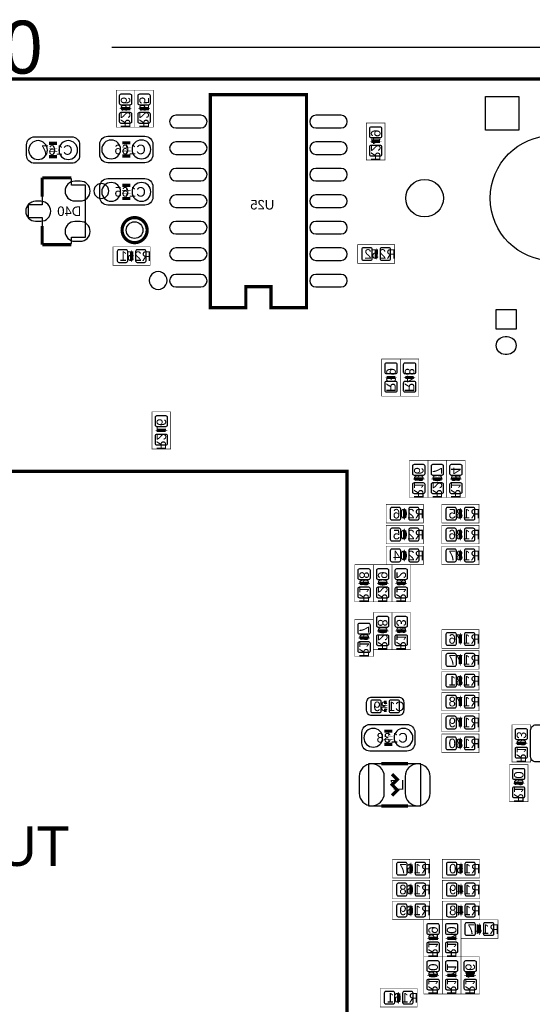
# Model space of a CAD drawing. Extents: x -4 to 120, y 0 to 74.
# Tile 9 of 10: x 63 to 87, y 26 to 73. Entities that reach past the tile are written whole.
import ezdxf

# ---------------------------------------------------------------- set-up
doc = ezdxf.new("R2010")
doc.units = 0
for name, color, linetype in [('BG_DIMENSION', 2, 'CONTINUOUS'), ('BG_OUTLINE', 23, 'CONTINUOUS'), ('PG_ASSEMBLY_BOTTOM', 231, 'CONTINUOUS'), ('PG_SILKSCREEN_BOTTOM', 23, 'CONTINUOUS'), ('PIN_BOTTOM', 132, 'CONTINUOUS'), ('RD_ASSEMBLY_BOTTOM', 254, 'CONTINUOUS')]:
    doc.layers.add(name, color=color, linetype=linetype)

msp = doc.modelspace()

# ---------------------------------------------------------------- linework, layer by layer
at = {"layer": 'BG_DIMENSION'}
msp.add_lwpolyline([(67.0941, 71.5264), (119.99976, 71.5264)], dxfattribs=at)
at = {"layer": 'BG_OUTLINE', "const_width": 0.1524}
msp.add_lwpolyline([(0, 1.4732), (0, 68.72986, -0.414214), (1.27, 69.99986), (118.72976, 69.99986, -0.414214), (119.99976, 68.72986), (119.99976, 1.27, -0.414214), (118.72976, 0), (1.27, 0, -0.414214), (0, 1.27), (0, 1.4732)], format="xyb", dxfattribs=at)
msp.add_lwpolyline([(45.339, 51.2064), (78.359, 51.2064), (78.359, 16.1544), (45.339, 16.1544), (45.339, 51.2064)], dxfattribs=at)
at = {"layer": 'BG_OUTLINE'}
msp.add_lwpolyline([(78.359, 16.1544), (45.339, 16.1544), (45.339, 51.2064), (78.359, 51.2064), (78.359, 16.1544)], dxfattribs=at)
at = {"layer": 'PG_ASSEMBLY_BOTTOM', "const_width": 0.0254}
for points in [[(67.31, 69.469), (68.199, 69.469), (68.199, 67.691), (67.31, 67.691), (67.31, 69.469)], [(68.199, 69.469), (69.088, 69.469), (69.088, 67.691), (68.199, 67.691), (68.199, 69.469)], [(76.41717, 59.050936), (74.717148, 59.050936), (74.717148, 60.050934), (73.517252, 60.050934), (73.517252, 59.050936), (71.81723, 59.050936), (71.81723, 69.251068), (76.41717, 69.251068), (76.41717, 59.050936)], [(67.4751, 68.58), (67.6021, 68.58)], [(67.6021, 68.6308), (67.9069, 68.6308), (67.9069, 68.5292), (67.6021, 68.5292), (67.6021, 68.6308)], [(68.0339, 68.58), (67.9069, 68.58)], [(68.3641, 68.58), (68.4911, 68.58)], [(68.4911, 68.6308), (68.7959, 68.6308), (68.7959, 68.5292), (68.4911, 68.5292), (68.4911, 68.6308)], [(68.9229, 68.58), (68.7959, 68.58)], [(79.288132, 67.895216), (80.177132, 67.895216), (80.177132, 66.117216), (79.288132, 66.117216), (79.288132, 67.895216)], [(64.2874, 66.675), (64.2874, 66.9544)], [(67.791838, 66.70294), (67.791838, 66.98234)], [(79.453232, 67.006216), (79.580232, 67.006216)], [(79.580232, 67.057016), (79.885032, 67.057016), (79.885032, 66.955416), (79.580232, 66.955416), (79.580232, 67.057016)], [(80.012032, 67.006216), (79.885032, 67.006216)], [(64.0842, 66.675), (64.4906, 66.675)], [(64.0842, 66.5226), (64.4906, 66.5226)], [(64.2874, 66.5226), (64.2874, 66.2432)], [(67.995038, 66.70294), (67.588638, 66.70294)], [(67.995038, 66.55054), (67.588638, 66.55054)], [(67.791838, 66.55054), (67.791838, 66.27114)], [(67.995038, 64.67094), (67.588638, 64.67094)], [(67.791838, 64.67094), (67.791838, 64.95034)], [(67.995038, 64.51854), (67.588638, 64.51854)], [(67.791838, 64.51854), (67.791838, 64.23914)], [(67.1576, 61.0743), (67.1576, 61.9633), (68.9356, 61.9633), (68.9356, 61.0743), (67.1576, 61.0743)], [(68.0466, 61.7982), (68.0466, 61.6712)], [(80.645, 62.0649), (80.645, 61.1759), (78.867, 61.1759), (78.867, 62.0649), (80.645, 62.0649)], [(79.8068, 61.7728), (79.8068, 61.468), (79.7052, 61.468), (79.7052, 61.7728), (79.8068, 61.7728)], [(79.756, 61.8998), (79.756, 61.7728)], [(67.9958, 61.3664), (67.9958, 61.6712), (68.0974, 61.6712), (68.0974, 61.3664), (67.9958, 61.3664)], [(68.0466, 61.2394), (68.0466, 61.3664)], [(79.756, 61.341), (79.756, 61.468)], [(80.9117, 54.8132), (80.0227, 54.8132), (80.0227, 56.5912), (80.9117, 56.5912), (80.9117, 54.8132)], [(80.9117, 56.5912), (81.8007, 56.5912), (81.8007, 54.8132), (80.9117, 54.8132), (80.9117, 56.5912)], [(80.1878, 55.7022), (80.3148, 55.7022)], [(80.6196, 55.6514), (80.3148, 55.6514), (80.3148, 55.753), (80.6196, 55.753), (80.6196, 55.6514)], [(80.7466, 55.7022), (80.6196, 55.7022)], [(81.0768, 55.7022), (81.2038, 55.7022)], [(81.2038, 55.753), (81.5086, 55.753), (81.5086, 55.6514), (81.2038, 55.6514), (81.2038, 55.753)], [(81.6356, 55.7022), (81.5086, 55.7022)], [(69.0245, 54.059328), (69.9135, 54.059328), (69.9135, 52.281328), (69.0245, 52.281328), (69.0245, 54.059328)], [(69.1896, 53.170328), (69.3166, 53.170328)], [(69.3166, 53.221128), (69.6214, 53.221128), (69.6214, 53.119528), (69.3166, 53.119528), (69.3166, 53.221128)], [(69.7484, 53.170328), (69.6214, 53.170328)], [(82.239612, 49.955196), (81.350612, 49.955196), (81.350612, 51.733196), (82.239612, 51.733196), (82.239612, 49.955196)], [(82.239612, 51.733196), (83.128612, 51.733196), (83.128612, 49.955196), (82.239612, 49.955196), (82.239612, 51.733196)], [(84.017612, 49.955196), (83.128612, 49.955196), (83.128612, 51.733196), (84.017612, 51.733196), (84.017612, 49.955196)], [(81.515712, 50.844196), (81.642712, 50.844196)], [(81.947512, 50.793396), (81.642712, 50.793396), (81.642712, 50.894996), (81.947512, 50.894996), (81.947512, 50.793396)], [(82.074512, 50.844196), (81.947512, 50.844196)], [(82.404712, 50.844196), (82.531712, 50.844196)], [(82.531712, 50.894996), (82.836512, 50.894996), (82.836512, 50.793396), (82.531712, 50.793396), (82.531712, 50.894996)], [(82.963512, 50.844196), (82.836512, 50.844196)], [(83.293712, 50.844196), (83.420712, 50.844196)], [(83.725512, 50.793396), (83.420712, 50.793396), (83.420712, 50.894996), (83.725512, 50.894996), (83.725512, 50.793396)], [(83.852512, 50.844196), (83.725512, 50.844196)], [(82.011012, 49.624996), (82.011012, 48.735996), (80.233012, 48.735996), (80.233012, 49.624996), (82.011012, 49.624996)], [(84.678012, 49.624996), (84.678012, 48.735996), (82.900012, 48.735996), (82.900012, 49.624996), (84.678012, 49.624996)], [(81.172812, 49.332896), (81.172812, 49.028096), (81.071212, 49.028096), (81.071212, 49.332896), (81.172812, 49.332896)], [(81.122012, 49.459896), (81.122012, 49.332896)], [(83.839812, 49.332896), (83.839812, 49.028096), (83.738212, 49.028096), (83.738212, 49.332896), (83.839812, 49.332896)], [(83.789012, 49.459896), (83.789012, 49.332896)], [(82.011012, 48.624998), (82.011012, 47.735998), (80.233012, 47.735998), (80.233012, 48.624998), (82.011012, 48.624998)], [(81.122012, 48.901096), (81.122012, 49.028096)], [(84.678012, 48.624998), (84.678012, 47.735998), (82.900012, 47.735998), (82.900012, 48.624998), (84.678012, 48.624998)], [(83.789012, 48.901096), (83.789012, 49.028096)], [(81.172812, 48.332898), (81.172812, 48.028098), (81.071212, 48.028098), (81.071212, 48.332898), (81.172812, 48.332898)], [(81.122012, 48.459898), (81.122012, 48.332898)], [(83.839812, 48.332898), (83.839812, 48.028098), (83.738212, 48.028098), (83.738212, 48.332898), (83.839812, 48.332898)], [(83.789012, 48.459898), (83.789012, 48.332898)], [(82.011012, 47.625), (82.011012, 46.736), (80.233012, 46.736), (80.233012, 47.625), (82.011012, 47.625)], [(81.122012, 47.901098), (81.122012, 48.028098)], [(84.678012, 47.625), (84.678012, 46.736), (82.900012, 46.736), (82.900012, 47.625), (84.678012, 47.625)], [(83.789012, 47.901098), (83.789012, 48.028098)], [(81.172812, 47.3329), (81.172812, 47.0281), (81.071212, 47.0281), (81.071212, 47.3329), (81.172812, 47.3329)], [(81.122012, 47.4599), (81.122012, 47.3329)], [(83.839812, 47.3329), (83.839812, 47.0281), (83.738212, 47.0281), (83.738212, 47.3329), (83.839812, 47.3329)], [(83.789012, 47.4599), (83.789012, 47.3329)], [(79.623412, 44.958), (78.734412, 44.958), (78.734412, 46.736), (79.623412, 46.736), (79.623412, 44.958)], [(79.623412, 46.736), (80.512412, 46.736), (80.512412, 44.958), (79.623412, 44.958), (79.623412, 46.736)], [(81.401412, 44.958), (80.512412, 44.958), (80.512412, 46.736), (81.401412, 46.736), (81.401412, 44.958)], [(81.122012, 46.9011), (81.122012, 47.0281)], [(83.789012, 46.9011), (83.789012, 47.0281)], [(78.899512, 45.847), (79.026512, 45.847)], [(79.331312, 45.7962), (79.026512, 45.7962), (79.026512, 45.8978), (79.331312, 45.8978), (79.331312, 45.7962)], [(79.458312, 45.847), (79.331312, 45.847)], [(79.788512, 45.847), (79.915512, 45.847)], [(79.915512, 45.8978), (80.220312, 45.8978), (80.220312, 45.7962), (79.915512, 45.7962), (79.915512, 45.8978)], [(80.347312, 45.847), (80.220312, 45.847)], [(80.677512, 45.847), (80.804512, 45.847)], [(81.109312, 45.7962), (80.804512, 45.7962), (80.804512, 45.8978), (81.109312, 45.8978), (81.109312, 45.7962)], [(81.236312, 45.847), (81.109312, 45.847)], [(79.623412, 44.45), (80.512412, 44.45), (80.512412, 42.672), (79.623412, 42.672), (79.623412, 44.45)], [(81.401412, 42.672), (80.512412, 42.672), (80.512412, 44.45), (81.401412, 44.45), (81.401412, 42.672)], [(79.623412, 42.3418), (78.734412, 42.3418), (78.734412, 44.1198), (79.623412, 44.1198), (79.623412, 42.3418)], [(79.788512, 43.561), (79.915512, 43.561)], [(79.915512, 43.6118), (80.220312, 43.6118), (80.220312, 43.5102), (79.915512, 43.5102), (79.915512, 43.6118)], [(80.347312, 43.561), (80.220312, 43.561)], [(80.677512, 43.561), (80.804512, 43.561)], [(81.109312, 43.5102), (80.804512, 43.5102), (80.804512, 43.6118), (81.109312, 43.6118), (81.109312, 43.5102)], [(81.236312, 43.561), (81.109312, 43.561)], [(84.678012, 43.625008), (84.678012, 42.736008), (82.900012, 42.736008), (82.900012, 43.625008), (84.678012, 43.625008)], [(83.789012, 43.459908), (83.789012, 43.332908)], [(78.899512, 43.2308), (79.026512, 43.2308)], [(79.331312, 43.18), (79.026512, 43.18), (79.026512, 43.2816), (79.331312, 43.2816), (79.331312, 43.18)], [(79.458312, 43.2308), (79.331312, 43.2308)], [(83.839812, 43.332908), (83.839812, 43.028108), (83.738212, 43.028108), (83.738212, 43.332908), (83.839812, 43.332908)], [(83.789012, 42.901108), (83.789012, 43.028108)], [(84.678012, 42.62501), (84.678012, 41.73601), (82.900012, 41.73601), (82.900012, 42.62501), (84.678012, 42.62501)], [(83.789012, 42.45991), (83.789012, 42.33291)], [(83.839812, 42.33291), (83.839812, 42.02811), (83.738212, 42.02811), (83.738212, 42.33291), (83.839812, 42.33291)], [(83.789012, 41.90111), (83.789012, 42.02811)], [(84.678012, 41.625012), (84.678012, 40.736012), (82.900012, 40.736012), (82.900012, 41.625012), (84.678012, 41.625012)], [(83.839812, 41.332912), (83.839812, 41.028112), (83.738212, 41.028112), (83.738212, 41.332912), (83.839812, 41.332912)], [(83.789012, 41.459912), (83.789012, 41.332912)], [(83.789012, 40.901112), (83.789012, 41.028112)], [(84.678012, 40.625014), (84.678012, 39.736014), (82.900012, 39.736014), (82.900012, 40.625014), (84.678012, 40.625014)], [(80.1878, 40.005), (80.1878, 40.132)], [(83.839812, 40.332914), (83.839812, 40.028114), (83.738212, 40.028114), (83.738212, 40.332914), (83.839812, 40.332914)], [(83.789012, 40.459914), (83.789012, 40.332914)], [(80.0862, 40.005), (80.2894, 40.005)], [(80.0862, 39.9034), (80.2894, 39.9034)], [(80.1878, 39.7764), (80.1878, 39.9034)], [(84.678012, 39.625016), (84.678012, 38.736016), (82.900012, 38.736016), (82.900012, 39.625016), (84.678012, 39.625016)], [(83.789012, 39.901114), (83.789012, 40.028114)], [(83.839812, 39.332916), (83.839812, 39.028116), (83.738212, 39.028116), (83.738212, 39.332916), (83.839812, 39.332916)], [(83.789012, 39.459916), (83.789012, 39.332916)], [(80.340454, 38.525704), (80.340454, 38.805104)], [(83.789012, 38.901116), (83.789012, 39.028116)], [(87.15375, 37.290502), (86.26475, 37.290502), (86.26475, 39.068502), (87.15375, 39.068502), (87.15375, 37.290502)], [(80.137254, 38.525704), (80.543654, 38.525704)], [(80.137254, 38.373304), (80.543654, 38.373304)], [(80.340454, 38.373304), (80.340454, 38.093904)], [(84.678012, 38.625018), (84.678012, 37.736018), (82.900012, 37.736018), (82.900012, 38.625018), (84.678012, 38.625018)], [(83.839812, 38.332918), (83.839812, 38.028118), (83.738212, 38.028118), (83.738212, 38.332918), (83.839812, 38.332918)], [(83.789012, 38.459918), (83.789012, 38.332918)], [(86.86165, 38.128702), (86.55685, 38.128702), (86.55685, 38.230302), (86.86165, 38.230302), (86.86165, 38.128702)], [(83.789012, 37.901118), (83.789012, 38.028118)], [(86.42985, 38.179502), (86.55685, 38.179502)], [(86.98865, 38.179502), (86.86165, 38.179502)], [(86.13775, 37.163502), (87.02675, 37.163502), (87.02675, 35.385502), (86.13775, 35.385502), (86.13775, 37.163502)], [(86.42985, 36.325302), (86.73465, 36.325302), (86.73465, 36.223702), (86.42985, 36.223702), (86.42985, 36.325302)], [(86.30285, 36.274502), (86.42985, 36.274502)], [(86.86165, 36.274502), (86.73465, 36.274502)], [(82.315812, 32.624776), (82.315812, 31.735776), (80.537812, 31.735776), (80.537812, 32.624776), (82.315812, 32.624776)], [(84.703412, 32.624776), (84.703412, 31.735776), (82.925412, 31.735776), (82.925412, 32.624776), (84.703412, 32.624776)], [(81.477612, 32.332676), (81.477612, 32.027876), (81.376012, 32.027876), (81.376012, 32.332676), (81.477612, 32.332676)], [(81.426812, 32.459676), (81.426812, 32.332676)], [(83.865212, 32.332676), (83.865212, 32.027876), (83.763612, 32.027876), (83.763612, 32.332676), (83.865212, 32.332676)], [(83.814412, 32.459676), (83.814412, 32.332676)], [(82.315812, 31.624778), (82.315812, 30.735778), (80.537812, 30.735778), (80.537812, 31.624778), (82.315812, 31.624778)], [(81.426812, 31.900876), (81.426812, 32.027876)], [(84.703412, 31.624778), (84.703412, 30.735778), (82.925412, 30.735778), (82.925412, 31.624778), (84.703412, 31.624778)], [(83.814412, 31.900876), (83.814412, 32.027876)], [(81.477612, 31.332678), (81.477612, 31.027878), (81.376012, 31.027878), (81.376012, 31.332678), (81.477612, 31.332678)], [(81.426812, 31.459678), (81.426812, 31.332678)], [(83.865212, 31.332678), (83.865212, 31.027878), (83.763612, 31.027878), (83.763612, 31.332678), (83.865212, 31.332678)], [(83.814412, 31.459678), (83.814412, 31.332678)], [(81.426812, 30.900878), (81.426812, 31.027878)], [(83.814412, 30.900878), (83.814412, 31.027878)], [(82.315812, 30.62478), (82.315812, 29.73578), (80.537812, 29.73578), (80.537812, 30.62478), (82.315812, 30.62478)], [(81.477612, 30.33268), (81.477612, 30.02788), (81.376012, 30.02788), (81.376012, 30.33268), (81.477612, 30.33268)], [(81.426812, 30.45968), (81.426812, 30.33268)], [(84.703412, 30.62478), (84.703412, 29.73578), (82.925412, 29.73578), (82.925412, 30.62478), (84.703412, 30.62478)], [(83.865212, 30.33268), (83.865212, 30.02788), (83.763612, 30.02788), (83.763612, 30.33268), (83.865212, 30.33268)], [(83.814412, 30.45968), (83.814412, 30.33268)], [(81.426812, 29.90088), (81.426812, 30.02788)], [(82.925412, 27.95778), (82.036412, 27.95778), (82.036412, 29.73578), (82.925412, 29.73578), (82.925412, 27.95778)], [(82.925412, 29.73578), (83.814412, 29.73578), (83.814412, 27.95778), (82.925412, 27.95778), (82.925412, 29.73578)], [(85.58784, 29.731208), (85.58784, 28.842208), (83.80984, 28.842208), (83.80984, 29.731208), (85.58784, 29.731208)], [(83.814412, 29.90088), (83.814412, 30.02788)], [(84.74964, 29.439108), (84.74964, 29.134308), (84.64804, 29.134308), (84.64804, 29.439108), (84.74964, 29.439108)], [(84.69884, 29.566108), (84.69884, 29.439108)], [(82.201512, 28.84678), (82.328512, 28.84678)], [(82.633312, 28.79598), (82.328512, 28.79598), (82.328512, 28.89758), (82.633312, 28.89758), (82.633312, 28.79598)], [(82.760312, 28.84678), (82.633312, 28.84678)], [(83.090512, 28.84678), (83.217512, 28.84678)], [(83.217512, 28.89758), (83.522312, 28.89758), (83.522312, 28.79598), (83.217512, 28.79598), (83.217512, 28.89758)], [(83.649312, 28.84678), (83.522312, 28.84678)], [(84.69884, 29.007308), (84.69884, 29.134308)], [(82.925412, 26.17978), (82.036412, 26.17978), (82.036412, 27.95778), (82.925412, 27.95778), (82.925412, 26.17978)], [(82.925412, 27.95778), (83.814412, 27.95778), (83.814412, 26.17978), (82.925412, 26.17978), (82.925412, 27.95778)], [(84.703412, 26.17978), (83.814412, 26.17978), (83.814412, 27.95778), (84.703412, 27.95778), (84.703412, 26.17978)], [(82.201512, 27.06878), (82.328512, 27.06878)], [(82.633312, 27.01798), (82.328512, 27.01798), (82.328512, 27.11958), (82.633312, 27.11958), (82.633312, 27.01798)], [(82.760312, 27.06878), (82.633312, 27.06878)], [(83.090512, 27.06878), (83.217512, 27.06878)], [(83.217512, 27.11958), (83.522312, 27.11958), (83.522312, 27.01798), (83.217512, 27.01798), (83.217512, 27.11958)], [(83.649312, 27.06878), (83.522312, 27.06878)], [(83.979512, 27.06878), (84.106512, 27.06878)], [(84.411312, 27.01798), (84.106512, 27.01798), (84.106512, 27.11958), (84.411312, 27.11958), (84.411312, 27.01798)], [(84.538312, 27.06878), (84.411312, 27.06878)], [(81.722214, 26.442416), (81.722214, 25.553416), (79.944214, 25.553416), (79.944214, 26.442416), (81.722214, 26.442416)], [(80.884014, 26.150316), (80.884014, 25.845516), (80.782414, 25.845516), (80.782414, 26.150316), (80.884014, 26.150316)], [(80.833214, 26.277316), (80.833214, 26.150316)], [(80.833214, 25.718516), (80.833214, 25.845516)]]:
    msp.add_lwpolyline(points, dxfattribs=at)
at = {"layer": 'PG_ASSEMBLY_BOTTOM'}
for points in [[(63.0174, 66.3448), (63.0174, 66.8528, -0.414214), (63.3984, 67.2338), (65.1764, 67.2338, -0.414214), (65.5574, 66.8528), (65.5574, 66.3448, -0.414214), (65.1764, 65.9638), (63.3984, 65.9638, -0.414214), (63.0174, 66.3448)], [(69.061838, 66.88074), (69.061838, 66.37274, -0.414214), (68.680838, 65.99174), (66.902838, 65.99174, -0.414214), (66.521838, 66.37274), (66.521838, 66.88074, -0.414214), (66.902838, 67.26174), (68.680838, 67.26174, -0.414214), (69.061838, 66.88074)], [(69.061838, 64.84874), (69.061838, 64.34074, -0.414214), (68.680838, 63.95974), (66.902838, 63.95974, -0.414214), (66.521838, 64.34074), (66.521838, 64.84874, -0.414214), (66.902838, 65.22974), (68.680838, 65.22974, -0.414214), (69.061838, 64.84874)], [(79.2988, 39.7637), (79.2988, 40.1447, -0.414214), (79.5528, 40.3987), (80.8228, 40.3987, -0.414214), (81.0768, 40.1447), (81.0768, 39.7637, -0.414214), (80.8228, 39.5097), (79.5528, 39.5097, -0.414214), (79.2988, 39.7637)], [(79.070454, 38.195504), (79.070454, 38.703504, -0.414214), (79.451454, 39.084504), (81.229454, 39.084504, -0.414214), (81.610454, 38.703504), (81.610454, 38.195504, -0.414214), (81.229454, 37.814504), (79.451454, 37.814504, -0.414214), (79.070454, 38.195504)], [(87.78875, 37.290502), (87.40775, 37.290502, -0.414214), (87.15375, 37.544502), (87.15375, 38.814502, -0.414214), (87.40775, 39.068502), (87.78875, 39.068502, -0.414214), (88.04275, 38.814502), (88.04275, 37.544502, -0.414214), (87.78875, 37.290502)]]:
    msp.add_lwpolyline(points, format="xyb", dxfattribs=at)
for points in [[(65.165224, 65.217548), (63.765176, 65.217548)], [(63.765176, 65.217548), (63.765176, 63.967614)], [(65.165224, 64.917574), (65.165224, 65.217548)], [(65.840102, 64.917574), (65.165224, 64.917574)], [(65.840102, 62.417706), (65.840102, 64.917574)], [(63.090298, 63.967614), (63.090298, 63.367666)], [(63.765176, 63.967614), (63.090298, 63.967614)], [(63.090298, 63.367666), (63.765176, 63.367666)], [(63.765176, 63.367666), (63.765176, 62.117732)], [(65.165224, 62.417706), (65.840102, 62.417706)], [(65.165224, 62.117732), (65.165224, 62.417706)], [(63.765176, 62.117732), (65.165224, 62.117732)], [(81.894934, 37.194998), (79.395066, 37.194998), (79.395066, 35.195002), (81.894934, 35.195002), (81.894934, 37.194998)]]:
    msp.add_lwpolyline(points, dxfattribs=at)
for points in [[(66.949066, 64.637666, 1), (66.241334, 64.637614, 1)], [(69.741542, 60.350908, 1), (68.892858, 60.351096, 1)]]:
    msp.add_lwpolyline(points, format="xyb", close=True, dxfattribs=at)
at = {"layer": 'PG_SILKSCREEN_BOTTOM', "const_width": 0.1524}
for points in [[(76.41717, 59.050936), (76.41717, 69.251068), (71.81723, 69.251068), (71.81723, 59.050936), (73.517252, 59.050936), (73.517252, 60.050934), (74.717148, 60.050934), (74.717148, 59.050936), (76.41717, 59.050936)], [(67.9577, 68.58), (67.5513, 68.58)], [(68.8467, 68.58), (68.4403, 68.58)], [(64.0969, 66.9163), (64.4779, 66.9163)], [(67.982338, 66.94424), (67.601338, 66.94424)], [(79.935832, 67.006216), (79.529432, 67.006216)], [(64.0969, 66.2813), (64.4779, 66.2813)], [(67.982338, 66.30924), (67.601338, 66.30924)], [(63.765176, 65.267586), (63.765176, 64.367664)], [(65.165224, 65.267586), (63.765176, 65.267586)], [(67.982338, 64.91224), (67.601338, 64.91224)], [(67.982338, 64.27724), (67.601338, 64.27724)], [(63.765176, 62.967616), (63.765176, 62.067694)], [(63.765176, 62.067694), (65.165224, 62.067694)], [(68.0466, 61.722), (68.0466, 61.3156)], [(79.756, 61.4172), (79.756, 61.8236)], [(80.264, 55.7022), (80.6704, 55.7022)], [(81.5594, 55.7022), (81.153, 55.7022)], [(69.6722, 53.170328), (69.2658, 53.170328)], [(81.591912, 50.844196), (81.998312, 50.844196)], [(82.887312, 50.844196), (82.480912, 50.844196)], [(83.369912, 50.844196), (83.776312, 50.844196)], [(81.122012, 48.977296), (81.122012, 49.383696)], [(83.789012, 48.977296), (83.789012, 49.383696)], [(81.122012, 47.977298), (81.122012, 48.383698)], [(83.789012, 47.977298), (83.789012, 48.383698)], [(81.122012, 46.9773), (81.122012, 47.3837)], [(83.789012, 46.9773), (83.789012, 47.3837)], [(78.975712, 45.847), (79.382112, 45.847)], [(80.271112, 45.847), (79.864712, 45.847)], [(80.753712, 45.847), (81.160112, 45.847)], [(80.271112, 43.561), (79.864712, 43.561)], [(80.753712, 43.561), (81.160112, 43.561)], [(83.789012, 42.977308), (83.789012, 43.383708)], [(78.975712, 43.2308), (79.382112, 43.2308)], [(83.789012, 41.97731), (83.789012, 42.38371)], [(83.789012, 40.977312), (83.789012, 41.383712)], [(80.1243, 40.1447), (80.2513, 40.1447)], [(83.789012, 39.977314), (83.789012, 40.383714)], [(80.2513, 39.7637), (80.1243, 39.7637)], [(83.789012, 38.977316), (83.789012, 39.383716)], [(80.149954, 38.767004), (80.530954, 38.767004)], [(80.149954, 38.132004), (80.530954, 38.132004)], [(83.789012, 37.977318), (83.789012, 38.383718)], [(86.50605, 38.179502), (86.91245, 38.179502)], [(81.28, 37.211), (80.01, 37.211)], [(80.518, 36.703), (80.772, 36.449), (80.518, 36.195), (80.772, 35.941), (80.518, 35.687)], [(86.78545, 36.274502), (86.37905, 36.274502)], [(81.28, 35.179), (80.01, 35.179)], [(81.426812, 31.977076), (81.426812, 32.383476)], [(83.814412, 31.977076), (83.814412, 32.383476)], [(81.426812, 30.977078), (81.426812, 31.383478)], [(83.814412, 30.977078), (83.814412, 31.383478)], [(81.426812, 29.97708), (81.426812, 30.38348)], [(83.814412, 29.97708), (83.814412, 30.38348)], [(84.69884, 29.083508), (84.69884, 29.489908)], [(82.277712, 28.84678), (82.684112, 28.84678)], [(83.573112, 28.84678), (83.166712, 28.84678)], [(82.277712, 27.06878), (82.684112, 27.06878)], [(83.573112, 27.06878), (83.166712, 27.06878)], [(84.055712, 27.06878), (84.462112, 27.06878)], [(80.833214, 25.794716), (80.833214, 26.201116)]]:
    msp.add_lwpolyline(points, dxfattribs=at)
at = {"layer": 'PG_SILKSCREEN_BOTTOM'}
for points in [[(66.949066, 64.637666, 1), (66.241334, 64.637614, 1)], [(69.741542, 60.350908, 1), (68.892858, 60.351096, 1)]]:
    msp.add_lwpolyline(points, format="xyb", close=True, dxfattribs=at)
at = {"layer": 'PG_SILKSCREEN_BOTTOM', "const_width": 0.1524}
msp.add_lwpolyline([(68.788788, 62.7634, 1), (67.588892, 62.7634, 1), (68.788788, 62.7634)], format="xyb", dxfattribs=at)
at = {"layer": 'PIN_BOTTOM'}
for points in [[(68.054474, 68.844922), (68.054474, 69.194934, 0.415686), (67.979544, 69.269864), (67.529456, 69.269864, 0.415686), (67.454526, 69.194934), (67.454526, 68.844922, 0.415686), (67.529456, 68.769992), (67.979544, 68.769992, 0.415686)], [(68.943474, 68.844922), (68.943474, 69.194934, 0.415686), (68.868544, 69.269864), (68.418456, 69.269864, 0.415686), (68.343526, 69.194934), (68.343526, 68.844922, 0.415686), (68.418456, 68.769992), (68.868544, 68.769992, 0.415686)], [(68.054474, 67.965066), (68.054474, 68.315078, 0.415686), (67.979544, 68.390008), (67.529456, 68.390008, 0.415686), (67.454526, 68.315078), (67.454526, 67.965066, 0.415686), (67.529456, 67.890136), (67.979544, 67.890136, 0.415686)], [(68.943474, 67.965066), (68.943474, 68.315078, 0.415686), (68.868544, 68.390008), (68.418456, 68.390008, 0.415686), (68.343526, 68.315078), (68.343526, 67.965066, 0.415686), (68.418456, 67.890136), (68.868544, 67.890136, 0.415686)], [(71.362189, 68.260976), (70.162039, 68.260976, 1), (70.162039, 67.661028), (71.362189, 67.661028, 1)], [(78.072361, 68.260976), (76.872211, 68.260976, 1), (76.872211, 67.661028), (78.072361, 67.661028, 1)], [(80.032606, 67.271138), (80.032606, 67.62115, 0.415686), (79.957676, 67.69608), (79.507588, 67.69608, 0.415686), (79.432658, 67.62115), (79.432658, 67.271138, 0.415686), (79.507588, 67.196208), (79.957676, 67.196208, 0.415686)], [(63.563246, 66.148839), (63.563246, 66.148839, 1), (63.563246, 67.048761), (63.563246, 67.048761, 1)], [(65.011554, 66.148839), (65.011554, 66.148839, 1), (65.011554, 67.048761), (65.011554, 67.048761, 1)], [(67.067684, 67.076701), (67.067684, 67.076701, 1), (67.067684, 66.176779), (67.067684, 66.176779, 1)], [(68.515992, 67.076701), (68.515992, 67.076701, 1), (68.515992, 66.176779), (68.515992, 66.176779, 1)], [(71.362189, 66.990976), (70.162039, 66.990976, 1), (70.162039, 66.391028), (71.362189, 66.391028, 1)], [(78.072361, 66.990976), (76.872211, 66.990976, 1), (76.872211, 66.391028), (78.072361, 66.391028, 1)], [(80.032606, 66.391282), (80.032606, 66.741294, 0.415686), (79.957676, 66.816224), (79.507588, 66.816224, 0.415686), (79.432658, 66.741294), (79.432658, 66.391282, 0.415686), (79.507588, 66.316352), (79.957676, 66.316352, 0.415686)], [(71.362189, 65.720976), (70.162039, 65.720976, 1), (70.162039, 65.121028), (71.362189, 65.121028, 1)], [(78.072361, 65.720976), (76.872211, 65.720976, 1), (76.872211, 65.121028), (78.072361, 65.121028, 1)], [(65.333118, 64.158622), (65.583054, 64.158622, 1), (65.583054, 65.108582), (65.333118, 65.108582, 1)], [(67.067684, 65.044701), (67.067684, 65.044701, 1), (67.067684, 64.144779), (67.067684, 64.144779, 1)], [(68.515992, 65.044701), (68.515992, 65.044701, 1), (68.515992, 64.144779), (68.515992, 64.144779, 1)], [(63.447168, 63.19266), (63.697104, 63.19266, 1), (63.697104, 64.14262), (63.447168, 64.14262, 1)], [(71.362189, 64.450976), (70.162039, 64.450976, 1), (70.162039, 63.851028), (71.362189, 63.851028, 1)], [(78.072361, 64.450976), (76.872211, 64.450976, 1), (76.872211, 63.851028), (78.072361, 63.851028, 1)], [(65.333118, 62.226698), (65.583054, 62.226698, 1), (65.583054, 63.176658), (65.333118, 63.176658, 1)], [(71.362189, 63.180976), (70.162039, 63.180976, 1), (70.162039, 62.581028), (71.362189, 62.581028, 1)], [(78.072361, 63.180976), (76.872211, 63.180976, 1), (76.872211, 62.581028), (78.072361, 62.581028, 1)], [(67.781678, 61.818774), (67.431666, 61.818774, 0.415686), (67.356736, 61.743844), (67.356736, 61.293756, 0.415686), (67.431666, 61.218826), (67.781678, 61.218826, 0.415686), (67.856608, 61.293756), (67.856608, 61.743844, 0.415686)], [(68.661534, 61.818774), (68.311522, 61.818774, 0.415686), (68.236592, 61.743844), (68.236592, 61.293756, 0.415686), (68.311522, 61.218826), (68.661534, 61.218826, 0.415686), (68.736464, 61.293756), (68.736464, 61.743844, 0.415686)], [(71.362189, 61.910976), (70.162039, 61.910976, 1), (70.162039, 61.311028), (71.362189, 61.311028, 1)], [(78.072361, 61.910976), (76.872211, 61.910976, 1), (76.872211, 61.311028), (78.072361, 61.311028, 1)], [(79.141066, 61.320426), (79.491078, 61.320426, 0.415686), (79.566008, 61.395356), (79.566008, 61.845444, 0.415686), (79.491078, 61.920374), (79.141066, 61.920374, 0.415686), (79.066136, 61.845444), (79.066136, 61.395356, 0.415686)], [(80.020922, 61.320426), (80.370934, 61.320426, 0.415686), (80.445864, 61.395356), (80.445864, 61.845444, 0.415686), (80.370934, 61.920374), (80.020922, 61.920374, 0.415686), (79.945992, 61.845444), (79.945992, 61.395356, 0.415686)], [(71.362189, 60.640976), (70.162039, 60.640976, 1), (70.162039, 60.041028), (71.362189, 60.041028, 1)], [(78.072361, 60.640976), (76.872211, 60.640976, 1), (76.872211, 60.041028), (78.072361, 60.041028, 1)], [(85.928962, 57.661048), (86.029038, 57.661048, -1), (86.029038, 56.811164), (85.928962, 56.811164, -1)], [(80.167226, 56.317134), (80.167226, 55.967122, 0.415686), (80.242156, 55.892192), (80.692244, 55.892192, 0.415686), (80.767174, 55.967122), (80.767174, 56.317134, 0.415686), (80.692244, 56.392064), (80.242156, 56.392064, 0.415686)], [(81.656174, 55.967122), (81.656174, 56.317134, 0.415686), (81.581244, 56.392064), (81.131156, 56.392064, 0.415686), (81.056226, 56.317134), (81.056226, 55.967122, 0.415686), (81.131156, 55.892192), (81.581244, 55.892192, 0.415686)], [(80.167226, 55.437278), (80.167226, 55.087266, 0.415686), (80.242156, 55.012336), (80.692244, 55.012336, 0.415686), (80.767174, 55.087266), (80.767174, 55.437278, 0.415686), (80.692244, 55.512208), (80.242156, 55.512208, 0.415686)], [(81.656174, 55.087266), (81.656174, 55.437278, 0.415686), (81.581244, 55.512208), (81.131156, 55.512208, 0.415686), (81.056226, 55.437278), (81.056226, 55.087266, 0.415686), (81.131156, 55.012336), (81.581244, 55.012336, 0.415686)], [(69.768974, 53.43525), (69.768974, 53.785262, 0.415686), (69.694044, 53.860192), (69.243956, 53.860192, 0.415686), (69.169026, 53.785262), (69.169026, 53.43525, 0.415686), (69.243956, 53.36032), (69.694044, 53.36032, 0.415686)], [(69.768974, 52.555394), (69.768974, 52.905406, 0.415686), (69.694044, 52.980336), (69.243956, 52.980336, 0.415686), (69.169026, 52.905406), (69.169026, 52.555394, 0.415686), (69.243956, 52.480464), (69.694044, 52.480464, 0.415686)], [(81.495138, 51.45913), (81.495138, 51.109118, 0.415686), (81.570068, 51.034188), (82.020156, 51.034188, 0.415686), (82.095086, 51.109118), (82.095086, 51.45913, 0.415686), (82.020156, 51.53406), (81.570068, 51.53406, 0.415686)], [(82.984086, 51.109118), (82.984086, 51.45913, 0.415686), (82.909156, 51.53406), (82.459068, 51.53406, 0.415686), (82.384138, 51.45913), (82.384138, 51.109118, 0.415686), (82.459068, 51.034188), (82.909156, 51.034188, 0.415686)], [(83.273138, 51.45913), (83.273138, 51.109118, 0.415686), (83.348068, 51.034188), (83.798156, 51.034188, 0.415686), (83.873086, 51.109118), (83.873086, 51.45913, 0.415686), (83.798156, 51.53406), (83.348068, 51.53406, 0.415686)], [(81.495138, 50.579274), (81.495138, 50.229262, 0.415686), (81.570068, 50.154332), (82.020156, 50.154332, 0.415686), (82.095086, 50.229262), (82.095086, 50.579274, 0.415686), (82.020156, 50.654204), (81.570068, 50.654204, 0.415686)], [(82.984086, 50.229262), (82.984086, 50.579274, 0.415686), (82.909156, 50.654204), (82.459068, 50.654204, 0.415686), (82.384138, 50.579274), (82.384138, 50.229262, 0.415686), (82.459068, 50.154332), (82.909156, 50.154332, 0.415686)], [(83.273138, 50.579274), (83.273138, 50.229262, 0.415686), (83.348068, 50.154332), (83.798156, 50.154332, 0.415686), (83.873086, 50.229262), (83.873086, 50.579274, 0.415686), (83.798156, 50.654204), (83.348068, 50.654204, 0.415686)], [(80.507078, 48.880522), (80.85709, 48.880522, 0.415686), (80.93202, 48.955452), (80.93202, 49.40554, 0.415686), (80.85709, 49.48047), (80.507078, 49.48047, 0.415686), (80.432148, 49.40554), (80.432148, 48.955452, 0.415686)], [(81.386934, 48.880522), (81.736946, 48.880522, 0.415686), (81.811876, 48.955452), (81.811876, 49.40554, 0.415686), (81.736946, 49.48047), (81.386934, 49.48047, 0.415686), (81.312004, 49.40554), (81.312004, 48.955452, 0.415686)], [(83.174078, 48.880522), (83.52409, 48.880522, 0.415686), (83.59902, 48.955452), (83.59902, 49.40554, 0.415686), (83.52409, 49.48047), (83.174078, 49.48047, 0.415686), (83.099148, 49.40554), (83.099148, 48.955452, 0.415686)], [(84.053934, 48.880522), (84.403946, 48.880522, 0.415686), (84.478876, 48.955452), (84.478876, 49.40554, 0.415686), (84.403946, 49.48047), (84.053934, 49.48047, 0.415686), (83.979004, 49.40554), (83.979004, 48.955452, 0.415686)], [(80.507078, 47.880524), (80.85709, 47.880524, 0.415686), (80.93202, 47.955454), (80.93202, 48.405542, 0.415686), (80.85709, 48.480472), (80.507078, 48.480472, 0.415686), (80.432148, 48.405542), (80.432148, 47.955454, 0.415686)], [(81.386934, 47.880524), (81.736946, 47.880524, 0.415686), (81.811876, 47.955454), (81.811876, 48.405542, 0.415686), (81.736946, 48.480472), (81.386934, 48.480472, 0.415686), (81.312004, 48.405542), (81.312004, 47.955454, 0.415686)], [(83.174078, 47.880524), (83.52409, 47.880524, 0.415686), (83.59902, 47.955454), (83.59902, 48.405542, 0.415686), (83.52409, 48.480472), (83.174078, 48.480472, 0.415686), (83.099148, 48.405542), (83.099148, 47.955454, 0.415686)], [(84.053934, 47.880524), (84.403946, 47.880524, 0.415686), (84.478876, 47.955454), (84.478876, 48.405542, 0.415686), (84.403946, 48.480472), (84.053934, 48.480472, 0.415686), (83.979004, 48.405542), (83.979004, 47.955454, 0.415686)], [(80.507078, 46.880526), (80.85709, 46.880526, 0.415686), (80.93202, 46.955456), (80.93202, 47.405544, 0.415686), (80.85709, 47.480474), (80.507078, 47.480474, 0.415686), (80.432148, 47.405544), (80.432148, 46.955456, 0.415686)], [(81.386934, 46.880526), (81.736946, 46.880526, 0.415686), (81.811876, 46.955456), (81.811876, 47.405544, 0.415686), (81.736946, 47.480474), (81.386934, 47.480474, 0.415686), (81.312004, 47.405544), (81.312004, 46.955456, 0.415686)], [(83.174078, 46.880526), (83.52409, 46.880526, 0.415686), (83.59902, 46.955456), (83.59902, 47.405544, 0.415686), (83.52409, 47.480474), (83.174078, 47.480474, 0.415686), (83.099148, 47.405544), (83.099148, 46.955456, 0.415686)], [(84.053934, 46.880526), (84.403946, 46.880526, 0.415686), (84.478876, 46.955456), (84.478876, 47.405544, 0.415686), (84.403946, 47.480474), (84.053934, 47.480474, 0.415686), (83.979004, 47.405544), (83.979004, 46.955456, 0.415686)], [(78.878938, 46.461934), (78.878938, 46.111922, 0.415686), (78.953868, 46.036992), (79.403956, 46.036992, 0.415686), (79.478886, 46.111922), (79.478886, 46.461934, 0.415686), (79.403956, 46.536864), (78.953868, 46.536864, 0.415686)], [(80.367886, 46.111922), (80.367886, 46.461934, 0.415686), (80.292956, 46.536864), (79.842868, 46.536864, 0.415686), (79.767938, 46.461934), (79.767938, 46.111922, 0.415686), (79.842868, 46.036992), (80.292956, 46.036992, 0.415686)], [(80.656938, 46.461934), (80.656938, 46.111922, 0.415686), (80.731868, 46.036992), (81.181956, 46.036992, 0.415686), (81.256886, 46.111922), (81.256886, 46.461934, 0.415686), (81.181956, 46.536864), (80.731868, 46.536864, 0.415686)], [(78.878938, 45.582078), (78.878938, 45.232066, 0.415686), (78.953868, 45.157136), (79.403956, 45.157136, 0.415686), (79.478886, 45.232066), (79.478886, 45.582078, 0.415686), (79.403956, 45.657008), (78.953868, 45.657008, 0.415686)], [(80.367886, 45.232066), (80.367886, 45.582078, 0.415686), (80.292956, 45.657008), (79.842868, 45.657008, 0.415686), (79.767938, 45.582078), (79.767938, 45.232066, 0.415686), (79.842868, 45.157136), (80.292956, 45.157136, 0.415686)], [(80.656938, 45.582078), (80.656938, 45.232066, 0.415686), (80.731868, 45.157136), (81.181956, 45.157136, 0.415686), (81.256886, 45.232066), (81.256886, 45.582078, 0.415686), (81.181956, 45.657008), (80.731868, 45.657008, 0.415686)], [(78.878938, 43.845734), (78.878938, 43.495722, 0.415686), (78.953868, 43.420792), (79.403956, 43.420792, 0.415686), (79.478886, 43.495722), (79.478886, 43.845734, 0.415686), (79.403956, 43.920664), (78.953868, 43.920664, 0.415686)], [(80.367886, 43.825922), (80.367886, 44.175934, 0.415686), (80.292956, 44.250864), (79.842868, 44.250864, 0.415686), (79.767938, 44.175934), (79.767938, 43.825922, 0.415686), (79.842868, 43.750992), (80.292956, 43.750992, 0.415686)], [(80.656938, 44.175934), (80.656938, 43.825922, 0.415686), (80.731868, 43.750992), (81.181956, 43.750992, 0.415686), (81.256886, 43.825922), (81.256886, 44.175934, 0.415686), (81.181956, 44.250864), (80.731868, 44.250864, 0.415686)], [(83.174078, 42.880534), (83.52409, 42.880534, 0.415686), (83.59902, 42.955464), (83.59902, 43.405552, 0.415686), (83.52409, 43.480482), (83.174078, 43.480482, 0.415686), (83.099148, 43.405552), (83.099148, 42.955464, 0.415686)], [(84.053934, 42.880534), (84.403946, 42.880534, 0.415686), (84.478876, 42.955464), (84.478876, 43.405552, 0.415686), (84.403946, 43.480482), (84.053934, 43.480482, 0.415686), (83.979004, 43.405552), (83.979004, 42.955464, 0.415686)], [(78.878938, 42.965878), (78.878938, 42.615866, 0.415686), (78.953868, 42.540936), (79.403956, 42.540936, 0.415686), (79.478886, 42.615866), (79.478886, 42.965878, 0.415686), (79.403956, 43.040808), (78.953868, 43.040808, 0.415686)], [(80.367886, 42.946066), (80.367886, 43.296078, 0.415686), (80.292956, 43.371008), (79.842868, 43.371008, 0.415686), (79.767938, 43.296078), (79.767938, 42.946066, 0.415686), (79.842868, 42.871136), (80.292956, 42.871136, 0.415686)], [(80.656938, 43.296078), (80.656938, 42.946066, 0.415686), (80.731868, 42.871136), (81.181956, 42.871136, 0.415686), (81.256886, 42.946066), (81.256886, 43.296078, 0.415686), (81.181956, 43.371008), (80.731868, 43.371008, 0.415686)], [(83.174078, 41.880536), (83.52409, 41.880536, 0.415686), (83.59902, 41.955466), (83.59902, 42.405554, 0.415686), (83.52409, 42.480484), (83.174078, 42.480484, 0.415686), (83.099148, 42.405554), (83.099148, 41.955466, 0.415686)], [(84.053934, 41.880536), (84.403946, 41.880536, 0.415686), (84.478876, 41.955466), (84.478876, 42.405554, 0.415686), (84.403946, 42.480484), (84.053934, 42.480484, 0.415686), (83.979004, 42.405554), (83.979004, 41.955466, 0.415686)], [(83.174078, 40.880538), (83.52409, 40.880538, 0.415686), (83.59902, 40.955468), (83.59902, 41.405556, 0.415686), (83.52409, 41.480486), (83.174078, 41.480486, 0.415686), (83.099148, 41.405556), (83.099148, 40.955468, 0.415686)], [(84.053934, 40.880538), (84.403946, 40.880538, 0.415686), (84.478876, 40.955468), (84.478876, 41.405556, 0.415686), (84.403946, 41.480486), (84.053934, 41.480486, 0.415686), (83.979004, 41.405556), (83.979004, 40.955468, 0.415686)], [(79.922878, 40.254174), (79.572866, 40.254174, 0.415686), (79.497936, 40.179244), (79.497936, 39.729156, 0.415686), (79.572866, 39.654226), (79.922878, 39.654226, 0.415686), (79.997808, 39.729156), (79.997808, 40.179244, 0.415686)], [(80.802734, 40.254174), (80.452722, 40.254174, 0.415686), (80.377792, 40.179244), (80.377792, 39.729156, 0.415686), (80.452722, 39.654226), (80.802734, 39.654226, 0.415686), (80.877664, 39.729156), (80.877664, 40.179244, 0.415686)], [(83.174078, 39.88054), (83.52409, 39.88054, 0.415686), (83.59902, 39.95547), (83.59902, 40.405558, 0.415686), (83.52409, 40.480488), (83.174078, 40.480488, 0.415686), (83.099148, 40.405558), (83.099148, 39.95547, 0.415686)], [(84.053934, 39.88054), (84.403946, 39.88054, 0.415686), (84.478876, 39.95547), (84.478876, 40.405558, 0.415686), (84.403946, 40.480488), (84.053934, 40.480488, 0.415686), (83.979004, 40.405558), (83.979004, 39.95547, 0.415686)], [(83.174078, 38.880542), (83.52409, 38.880542, 0.415686), (83.59902, 38.955472), (83.59902, 39.40556, 0.415686), (83.52409, 39.48049), (83.174078, 39.48049, 0.415686), (83.099148, 39.40556), (83.099148, 38.955472, 0.415686)], [(84.053934, 38.880542), (84.403946, 38.880542, 0.415686), (84.478876, 38.955472), (84.478876, 39.40556, 0.415686), (84.403946, 39.48049), (84.053934, 39.48049, 0.415686), (83.979004, 39.40556), (83.979004, 38.955472, 0.415686)], [(79.6163, 37.999543), (79.6163, 37.999543, 1), (79.6163, 38.899465), (79.6163, 38.899465, 1)], [(81.064608, 37.999543), (81.064608, 37.999543, 1), (81.064608, 38.899465), (81.064608, 38.899465, 1)], [(86.409276, 38.794436), (86.409276, 38.444424, 0.415686), (86.484206, 38.369494), (86.934294, 38.369494, 0.415686), (87.009224, 38.444424), (87.009224, 38.794436, 0.415686), (86.934294, 38.869366), (86.484206, 38.869366, 0.415686)], [(83.174078, 37.880544), (83.52409, 37.880544, 0.415686), (83.59902, 37.955474), (83.59902, 38.405562, 0.415686), (83.52409, 38.480492), (83.174078, 38.480492, 0.415686), (83.099148, 38.405562), (83.099148, 37.955474, 0.415686)], [(84.053934, 37.880544), (84.403946, 37.880544, 0.415686), (84.478876, 37.955474), (84.478876, 38.405562, 0.415686), (84.403946, 38.480492), (84.053934, 38.480492, 0.415686), (83.979004, 38.405562), (83.979004, 37.955474, 0.415686)], [(86.409276, 37.91458), (86.409276, 37.564568, 0.415686), (86.484206, 37.489638), (86.934294, 37.489638, 0.415686), (87.009224, 37.564568), (87.009224, 37.91458, 0.415686), (86.934294, 37.98951), (86.484206, 37.98951, 0.415686)], [(78.944978, 36.59505), (78.944978, 35.79495, 1), (80.144874, 35.79495), (80.144874, 36.59505, 1)], [(81.145126, 36.59505), (81.145126, 35.79495, 1), (82.345022, 35.79495), (82.345022, 36.59505, 1)], [(86.882224, 36.539424), (86.882224, 36.889436, 0.415686), (86.807294, 36.964366), (86.357206, 36.964366, 0.415686), (86.282276, 36.889436), (86.282276, 36.539424, 0.415686), (86.357206, 36.464494), (86.807294, 36.464494, 0.415686)], [(86.882224, 35.659568), (86.882224, 36.00958, 0.415686), (86.807294, 36.08451), (86.357206, 36.08451, 0.415686), (86.282276, 36.00958), (86.282276, 35.659568, 0.415686), (86.357206, 35.584638), (86.807294, 35.584638, 0.415686)], [(80.811878, 31.880302), (81.16189, 31.880302, 0.415686), (81.23682, 31.955232), (81.23682, 32.40532, 0.415686), (81.16189, 32.48025), (80.811878, 32.48025, 0.415686), (80.736948, 32.40532), (80.736948, 31.955232, 0.415686)], [(81.691734, 31.880302), (82.041746, 31.880302, 0.415686), (82.116676, 31.955232), (82.116676, 32.40532, 0.415686), (82.041746, 32.48025), (81.691734, 32.48025, 0.415686), (81.616804, 32.40532), (81.616804, 31.955232, 0.415686)], [(83.199478, 31.880302), (83.54949, 31.880302, 0.415686), (83.62442, 31.955232), (83.62442, 32.40532, 0.415686), (83.54949, 32.48025), (83.199478, 32.48025, 0.415686), (83.124548, 32.40532), (83.124548, 31.955232, 0.415686)], [(84.079334, 31.880302), (84.429346, 31.880302, 0.415686), (84.504276, 31.955232), (84.504276, 32.40532, 0.415686), (84.429346, 32.48025), (84.079334, 32.48025, 0.415686), (84.004404, 32.40532), (84.004404, 31.955232, 0.415686)], [(80.811878, 30.880304), (81.16189, 30.880304, 0.415686), (81.23682, 30.955234), (81.23682, 31.405322, 0.415686), (81.16189, 31.480252), (80.811878, 31.480252, 0.415686), (80.736948, 31.405322), (80.736948, 30.955234, 0.415686)], [(81.691734, 30.880304), (82.041746, 30.880304, 0.415686), (82.116676, 30.955234), (82.116676, 31.405322, 0.415686), (82.041746, 31.480252), (81.691734, 31.480252, 0.415686), (81.616804, 31.405322), (81.616804, 30.955234, 0.415686)], [(83.199478, 30.880304), (83.54949, 30.880304, 0.415686), (83.62442, 30.955234), (83.62442, 31.405322, 0.415686), (83.54949, 31.480252), (83.199478, 31.480252, 0.415686), (83.124548, 31.405322), (83.124548, 30.955234, 0.415686)], [(84.079334, 30.880304), (84.429346, 30.880304, 0.415686), (84.504276, 30.955234), (84.504276, 31.405322, 0.415686), (84.429346, 31.480252), (84.079334, 31.480252, 0.415686), (84.004404, 31.405322), (84.004404, 30.955234, 0.415686)], [(80.811878, 29.880306), (81.16189, 29.880306, 0.415686), (81.23682, 29.955236), (81.23682, 30.405324, 0.415686), (81.16189, 30.480254), (80.811878, 30.480254, 0.415686), (80.736948, 30.405324), (80.736948, 29.955236, 0.415686)], [(81.691734, 29.880306), (82.041746, 29.880306, 0.415686), (82.116676, 29.955236), (82.116676, 30.405324, 0.415686), (82.041746, 30.480254), (81.691734, 30.480254, 0.415686), (81.616804, 30.405324), (81.616804, 29.955236, 0.415686)], [(83.199478, 29.880306), (83.54949, 29.880306, 0.415686), (83.62442, 29.955236), (83.62442, 30.405324, 0.415686), (83.54949, 30.480254), (83.199478, 30.480254, 0.415686), (83.124548, 30.405324), (83.124548, 29.955236, 0.415686)], [(84.079334, 29.880306), (84.429346, 29.880306, 0.415686), (84.504276, 29.955236), (84.504276, 30.405324, 0.415686), (84.429346, 30.480254), (84.079334, 30.480254, 0.415686), (84.004404, 30.405324), (84.004404, 29.955236, 0.415686)], [(82.180938, 29.461714), (82.180938, 29.111702, 0.415686), (82.255868, 29.036772), (82.705956, 29.036772, 0.415686), (82.780886, 29.111702), (82.780886, 29.461714, 0.415686), (82.705956, 29.536644), (82.255868, 29.536644, 0.415686)], [(83.669886, 29.111702), (83.669886, 29.461714, 0.415686), (83.594956, 29.536644), (83.144868, 29.536644, 0.415686), (83.069938, 29.461714), (83.069938, 29.111702, 0.415686), (83.144868, 29.036772), (83.594956, 29.036772, 0.415686)], [(84.083906, 28.986734), (84.433918, 28.986734, 0.415686), (84.508848, 29.061664), (84.508848, 29.511752, 0.415686), (84.433918, 29.586682), (84.083906, 29.586682, 0.415686), (84.008976, 29.511752), (84.008976, 29.061664, 0.415686)], [(84.963762, 28.986734), (85.313774, 28.986734, 0.415686), (85.388704, 29.061664), (85.388704, 29.511752, 0.415686), (85.313774, 29.586682), (84.963762, 29.586682, 0.415686), (84.888832, 29.511752), (84.888832, 29.061664, 0.415686)], [(82.180938, 28.581858), (82.180938, 28.231846, 0.415686), (82.255868, 28.156916), (82.705956, 28.156916, 0.415686), (82.780886, 28.231846), (82.780886, 28.581858, 0.415686), (82.705956, 28.656788), (82.255868, 28.656788, 0.415686)], [(83.669886, 28.231846), (83.669886, 28.581858, 0.415686), (83.594956, 28.656788), (83.144868, 28.656788, 0.415686), (83.069938, 28.581858), (83.069938, 28.231846, 0.415686), (83.144868, 28.156916), (83.594956, 28.156916, 0.415686)], [(82.180938, 27.683714), (82.180938, 27.333702, 0.415686), (82.255868, 27.258772), (82.705956, 27.258772, 0.415686), (82.780886, 27.333702), (82.780886, 27.683714, 0.415686), (82.705956, 27.758644), (82.255868, 27.758644, 0.415686)], [(83.669886, 27.333702), (83.669886, 27.683714, 0.415686), (83.594956, 27.758644), (83.144868, 27.758644, 0.415686), (83.069938, 27.683714), (83.069938, 27.333702, 0.415686), (83.144868, 27.258772), (83.594956, 27.258772, 0.415686)], [(83.958938, 27.683714), (83.958938, 27.333702, 0.415686), (84.033868, 27.258772), (84.483956, 27.258772, 0.415686), (84.558886, 27.333702), (84.558886, 27.683714, 0.415686), (84.483956, 27.758644), (84.033868, 27.758644, 0.415686)], [(82.180938, 26.803858), (82.180938, 26.453846, 0.415686), (82.255868, 26.378916), (82.705956, 26.378916, 0.415686), (82.780886, 26.453846), (82.780886, 26.803858, 0.415686), (82.705956, 26.878788), (82.255868, 26.878788, 0.415686)], [(83.669886, 26.453846), (83.669886, 26.803858, 0.415686), (83.594956, 26.878788), (83.144868, 26.878788, 0.415686), (83.069938, 26.803858), (83.069938, 26.453846, 0.415686), (83.144868, 26.378916), (83.594956, 26.378916, 0.415686)], [(83.958938, 26.803858), (83.958938, 26.453846, 0.415686), (84.033868, 26.378916), (84.483956, 26.378916, 0.415686), (84.558886, 26.453846), (84.558886, 26.803858, 0.415686), (84.483956, 26.878788), (84.033868, 26.878788, 0.415686)], [(80.21828, 25.697942), (80.568292, 25.697942, 0.415686), (80.643222, 25.772872), (80.643222, 26.22296, 0.415686), (80.568292, 26.29789), (80.21828, 26.29789, 0.415686), (80.14335, 26.22296), (80.14335, 25.772872, 0.415686)], [(81.098136, 25.697942), (81.448148, 25.697942, 0.415686), (81.523078, 25.772872), (81.523078, 26.22296, 0.415686), (81.448148, 26.29789), (81.098136, 26.29789, 0.415686), (81.023206, 26.22296), (81.023206, 25.772872, 0.415686)]]:
    msp.add_lwpolyline(points, format="xyb", close=True, dxfattribs=at)
for points in [[(86.591013, 67.554983), (84.991067, 67.554983), (84.991067, 69.154929), (86.591013, 69.154929)], [(86.45398, 58.011314), (85.50402, 58.011314), (85.50402, 58.961274), (86.45398, 58.961274)]]:
    msp.add_lwpolyline(points, close=True, dxfattribs=at)
for centre, radius in [((88.216232, 64.291972), 2.9972), ((82.07629, 64.291972), 0.900049), ((68.18884, 62.7634), 0.40005)]:
    msp.add_circle(centre, radius, dxfattribs=at)

# ---------------------------------------------------------------- texts
at = {"layer": 'BG_DIMENSION'}
msp.add_text('120', height=2.54, dxfattribs=at).set_placement((58.1025, 70.2564))
at = {"layer": 'BG_OUTLINE', "width": 1.013333}
msp.add_text('ROUT', height=1.905, dxfattribs=at).set_placement((57.7596, 32.3088))
at = {"layer": 'RD_ASSEMBLY_BOTTOM', "text_generation_flag": 2, "width": 1.022222}
for s, p in [('R256', (67.5259, 67.65036)), ('R255', (68.4149, 67.65036)), ('R249', (79.504032, 66.076576)), ('R39', (80.2386, 55.00624)), ('R48', (81.1276, 55.00624)), ('R216', (69.2404, 52.240688)), ('R196', (81.566512, 49.914556)), ('R207', (82.455512, 49.914556)), ('R184', (83.344512, 49.914556)), ('R198', (78.950312, 44.91736)), ('R209', (79.839312, 44.91736)), ('R182', (80.728312, 44.91736)), ('R208', (79.839312, 42.63136)), ('R183', (80.728312, 42.63136)), ('R197', (78.950312, 42.30116)), ('R193', (86.48065, 37.249862)), ('R190', (86.35365, 35.344862)), ('R159', (82.252312, 27.91714)), ('R170', (83.141312, 27.91714)), ('R160', (82.252312, 26.13914)), ('R171', (83.141312, 26.13914)), ('R146', (84.030312, 26.13914))]:
    msp.add_text(s, height=0.4572, rotation=270, dxfattribs=at).set_placement(p)
for s, p in [('C167', (65.21704, 66.3702)), ('C166', (68.721478, 66.39814)), ('C165', (68.721478, 64.36614)), ('U25', (74.873358, 63.75146)), ('D40', (65.631568, 63.43904)), ('R252', (80.68564, 61.3918)), ('R251', (68.97624, 61.2902)), ('R206', (82.051652, 48.951896)), ('R185', (84.718652, 48.951896)), ('R205', (82.051652, 47.951898)), ('R186', (84.718652, 47.951898)), ('R204', (82.051652, 46.9519)), ('R187', (84.718652, 46.9519)), ('R176', (84.718652, 42.951908)), ('R177', (84.718652, 41.95191)), ('R181', (84.718652, 40.951912)), ('C139', (81.11744, 39.7256)), ('R178', (84.718652, 39.951914)), ('R179', (84.718652, 38.951916)), ('C138', (81.270094, 38.220904)), ('R180', (84.718652, 37.951918)), ('L7', (81.107534, 35.9664)), ('R167', (82.356452, 31.951676)), ('R150', (84.744052, 31.951676)), ('R168', (82.356452, 30.951678)), ('R149', (84.744052, 30.951678)), ('R169', (82.356452, 29.95168)), ('R148', (84.744052, 29.95168)), ('R147', (85.62848, 29.058108)), ('R161', (81.762854, 25.769316))]:
    msp.add_text(s, height=0.4572, dxfattribs=at).set_placement(p)

doc.saveas('drawing.dxf')
